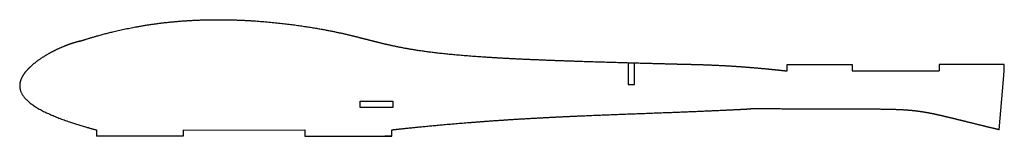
# Model space of a CAD drawing. Header units: millimetres. Extents: x 0 to 453, y -27 to 27.
import ezdxf

# ---------------------------------------------------------------- set-up
doc = ezdxf.new("R2010")
doc.units = ezdxf.units.MM
doc.layers.get('0').update_dxf_attribs({"linetype": 'CONTINUOUS'})

msp = doc.modelspace()

# ---------------------------------------------------------------- linework, layer by layer
for p, q in [((280, 6.83), (280, -3.17)), ((283, -3.17), (283, 6.74)), ((353.18, 3.02), (353.18, 6.02)), ((353.18, 6.02), (383.18, 6.02)), ((383.18, 6.02), (383.18, 3.02)), ((453.18, 6.02), (423.18, 6.02)), ((423.18, 6.02), (423.18, 3.02)), ((453.18, 3.02), (453.18, 6.02)), ((383.18, 3.02), (423.18, 3.02)), ((452.83, -1), (453.18, 3.02)), ((280, -3.17), (283, -3.17)), ((450.86, -24.12), (452.83, -1)), ((450.86, -24.12), (452.83, -1)), ((35.28, -24.13), (35.29, -27.1)), ((75.29, -27.1), (35.29, -27.1)), ((75.28, -24.1), (75.29, -27.1)), ((75.28, -24.26), (131.3, -24.12)), ((131.3, -24.12), (131.3, -27.12)), ((131.3, -27.12), (171.3, -27.12)), ((171.3, -27.12), (168.08, -27.12)), ((171.3, -27.12), (171.3, -24.12))]:
    msp.add_line(p, q)
msp.add_lwpolyline([(156.72, -10.89), (171.72, -10.89), (171.72, -13.89), (156.72, -13.89)], close=True)
for points in [[(27.7, 16.72), (29.85, 17.43), (34.17, 18.79), (40.7, 20.63), (49.5, 22.7), (60.64, 24.65), (71.9, 25.95), (83.22, 26.64), (94.48, 26.75), (105.52, 26.34), (116.1, 25.51), (125.95, 24.37), (134.84, 23.03), (142.61, 21.62), (149.23, 20.21), (154.93, 18.83), (160.08, 17.49), (165.18, 16.16), (170.66, 14.85), (176.89, 13.57), (184.09, 12.38), (192.4, 11.3), (201.78, 10.36), (212.09, 9.57), (223.09, 8.9), (234.49, 8.36), (246.01, 7.9), (257.38, 7.5), (268.4, 7.16), (278.94, 6.85), (288.93, 6.57), (296.46, 6.37), (301.84, 6.23), (305.3, 6.14), (307.01, 6.1)], [(27.7, 16.72), (26.89, 16.52), (25.28, 16.08), (22.84, 15.32), (19.57, 14.08), (15.47, 12.18), (11.42, 9.92), (7.57, 7.31), (4.13, 4.41), (1.45, 1.29), (-0.12, -1.97), (-0.26, -5.29), (1.25, -8.61), (4.5, -11.88), (9.52, -15.08), (16.29, -18.19), (23.06, -20.61), (28.88, -22.39), (33.1, -23.56), (35.28, -24.13)], [(307.01, 6.1), (307.89, 6.08), (309.66, 6.05), (312.33, 5.98), (315.9, 5.86), (320.41, 5.68), (324.96, 5.44), (329.56, 5.16), (334.2, 4.83), (338.88, 4.44), (343.61, 4.01), (347.42, 3.63), (350.29, 3.33), (352.21, 3.13), (353.18, 3.02)], [(171.3, -24.12), (173.56, -23.87), (178.1, -23.38), (184.95, -22.67), (194.2, -21.79), (205.92, -20.79), (217.81, -19.9), (229.82, -19.12), (241.91, -18.45), (253.98, -17.86), (265.92, -17.36), (277.6, -16.9), (288.88, -16.49), (299.65, -16.08), (309.83, -15.68), (319.4, -15.28), (326.57, -14.94), (331.66, -14.69), (334.94, -14.52), (336.55, -14.43)], [(450.86, -24.12), (449.9, -23.89), (448.01, -23.44), (445.24, -22.77), (441.7, -21.9), (437.5, -20.87), (433.55, -19.88), (429.81, -18.96), (426.28, -18.1), (422.93, -17.31), (419.69, -16.62), (416.52, -16.03), (413.3, -15.55), (409.93, -15.18), (406.24, -14.93), (402.06, -14.77), (397.25, -14.68), (391.7, -14.64), (385.37, -14.63), (378.32, -14.62), (370.74, -14.61), (362.98, -14.59), (355.43, -14.56), (348.55, -14.52), (342.81, -14.48), (338.61, -14.45), (336.75, -14.44), (336.29, -14.43), (336.39, -14.43), (336.55, -14.43)]]:
    msp.add_open_spline(points, degree=5)

doc.saveas('drawing.dxf')
